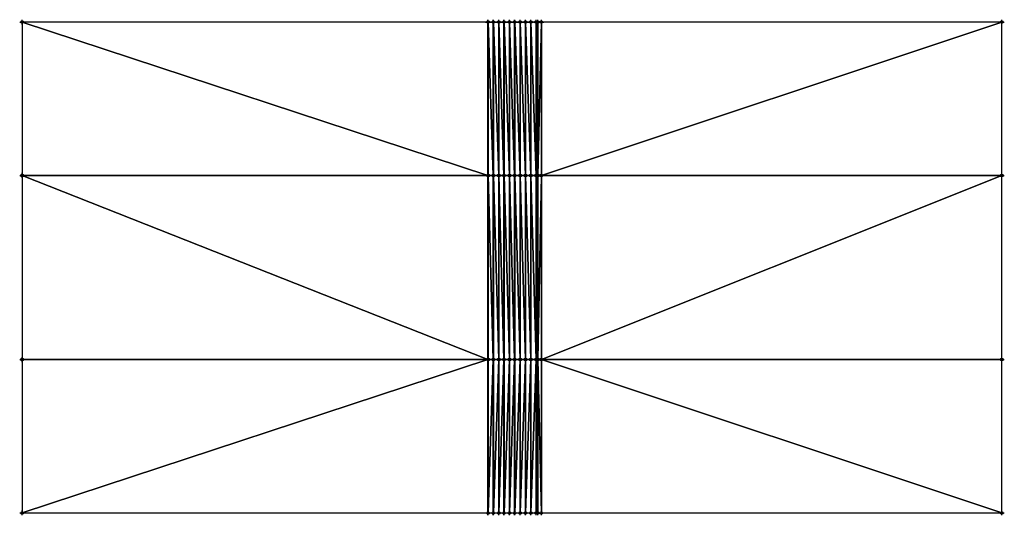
# Model space of a CAD drawing. Header units: feet. Extents: x 999962.3 to 1000042.5, y 999987.3 to 1000027.7.
import ezdxf

# ---------------------------------------------------------------- set-up
doc = ezdxf.new("R2010")
doc.units = ezdxf.units.FT
doc.header["$MEASUREMENT"] = 0
doc.header["$PDMODE"] = 34
doc.header["$PDSIZE"] = 0.2

msp = doc.modelspace()

# ---------------------------------------------------------------- linework, layer by layer
for p in [(999962.5, 1000027.5, 72.76), (1000000.44, 1000027.5, 72.76), (1000000.45, 1000027.5, 72.76), (1000000.87, 1000027.5, 72.76), (1000000.88, 1000027.5, 72.76), (1000001.31, 1000027.5, 72.76), (1000001.32, 1000027.5, 72.76), (1000001.74, 1000027.5, 72.79), (1000001.75, 1000027.5, 72.79), (1000002.18, 1000027.5, 72.94), (1000002.19, 1000027.5, 72.94), (1000002.61, 1000027.5, 73.09), (1000002.62, 1000027.5, 73.09), (1000003.05, 1000027.5, 73.24), (1000003.06, 1000027.5, 73.24), (1000003.49, 1000027.5, 73.39), (1000003.5, 1000027.5, 73.39), (1000003.92, 1000027.5, 73.54), (1000003.93, 1000027.5, 73.54), (1000004.36, 1000027.5, 73.69), (1000004.37, 1000027.5, 73.69), (1000004.51, 1000027.5, 73.69), (1000004.79, 1000027.5, 73.69), (1000042.29, 1000027.5, 73.73), (999962.5, 1000015.01, 72.76), (999962.5, 1000015, 70.1), (1000000.44, 1000015.01, 72.76), (1000000.44, 1000015, 70.15), (1000000.45, 1000015.01, 72.76), (1000000.45, 1000015, 70.3), (1000000.87, 1000015.01, 72.76), (1000000.87, 1000015, 70.3), (1000000.88, 1000015.01, 72.76), (1000000.88, 1000015, 70.45), (1000001.31, 1000015.01, 72.76), (1000001.31, 1000015, 70.45), (1000001.32, 1000015.01, 72.76), (1000001.32, 1000015, 70.6), (1000001.74, 1000015.01, 72.79), (1000001.74, 1000015, 70.6), (1000001.75, 1000015.01, 72.79), (1000001.75, 1000015, 70.75), (1000002.18, 1000015.01, 72.94), (1000002.18, 1000015, 70.75), (1000002.19, 1000015.01, 72.94), (1000002.19, 1000015, 70.9), (1000002.61, 1000015.01, 73.09), (1000002.61, 1000015, 70.9), (1000002.62, 1000015.01, 73.09), (1000002.62, 1000015, 71.05), (1000003.05, 1000015.01, 73.24), (1000003.05, 1000015, 71.05), (1000003.06, 1000015.01, 73.24), (1000003.06, 1000015, 71.2), (1000003.49, 1000015.01, 73.39), (1000003.49, 1000015, 71.2), (1000003.5, 1000015.01, 73.39), (1000003.5, 1000015, 71.35), (1000003.92, 1000015.01, 73.54), (1000003.92, 1000015, 71.35), (1000003.93, 1000015.01, 73.54), (1000003.93, 1000015, 71.5), (1000004.36, 1000015.01, 73.69), (1000004.36, 1000015, 71.5), (1000004.37, 1000015.01, 73.69), (1000004.37, 1000015, 71.65), (1000004.51, 1000015.01, 73.69), (1000004.51, 1000015, 71.65), (1000004.79, 1000015.01, 73.69), (1000004.79, 1000015, 71.65), (1000042.29, 1000015.01, 73.73), (1000042.29, 1000015, 71.7), (999962.5, 1000000, 70.1), (999962.5, 999999.99, 72.76), (1000000.44, 1000000, 70.15), (1000000.44, 999999.99, 72.76), (1000000.45, 1000000, 70.3), (1000000.45, 999999.99, 72.76), (1000000.87, 1000000, 70.3), (1000000.87, 999999.99, 72.76), (1000000.88, 1000000, 70.45), (1000000.88, 999999.99, 72.76), (1000001.31, 1000000, 70.45), (1000001.31, 999999.99, 72.76), (1000001.32, 1000000, 70.6), (1000001.32, 999999.99, 72.76), (1000001.74, 1000000, 70.6), (1000001.74, 999999.99, 72.79), (1000001.75, 1000000, 70.75), (1000001.75, 999999.99, 72.79), (1000002.18, 1000000, 70.75), (1000002.18, 999999.99, 72.94), (1000002.19, 1000000, 70.9), (1000002.19, 999999.99, 72.94), (1000002.61, 1000000, 70.9), (1000002.61, 999999.99, 73.09), (1000002.62, 1000000, 71.05), (1000002.62, 999999.99, 73.09), (1000003.05, 1000000, 71.05), (1000003.05, 999999.99, 73.24), (1000003.06, 1000000, 71.2), (1000003.06, 999999.99, 73.24), (1000003.49, 1000000, 71.2), (1000003.49, 999999.99, 73.39), (1000003.5, 1000000, 71.35), (1000003.5, 999999.99, 73.39), (1000003.92, 1000000, 71.35), (1000003.92, 999999.99, 73.54), (1000003.93, 1000000, 71.5), (1000003.93, 999999.99, 73.54), (1000004.36, 1000000, 71.5), (1000004.36, 999999.99, 73.69), (1000004.37, 1000000, 71.65), (1000004.37, 999999.99, 73.69), (1000004.51, 1000000, 71.65), (1000004.51, 999999.99, 73.69), (1000004.79, 1000000, 71.65), (1000004.79, 999999.99, 73.69), (1000042.29, 1000000, 71.7), (1000042.29, 999999.99, 73.73), (999962.5, 999987.5, 72.76), (1000000.44, 999987.5, 72.76), (1000000.45, 999987.5, 72.76), (1000000.87, 999987.5, 72.76), (1000000.88, 999987.5, 72.76), (1000001.31, 999987.5, 72.76), (1000001.32, 999987.5, 72.76), (1000001.74, 999987.5, 72.79), (1000001.75, 999987.5, 72.79), (1000002.18, 999987.5, 72.94), (1000002.19, 999987.5, 72.94), (1000002.61, 999987.5, 73.09), (1000002.62, 999987.5, 73.09), (1000003.05, 999987.5, 73.24), (1000003.06, 999987.5, 73.24), (1000003.49, 999987.5, 73.39), (1000003.5, 999987.5, 73.39), (1000003.92, 999987.5, 73.54), (1000003.93, 999987.5, 73.54), (1000004.36, 999987.5, 73.69), (1000004.37, 999987.5, 73.69), (1000004.51, 999987.5, 73.69), (1000004.79, 999987.5, 73.69), (1000042.29, 999987.5, 73.73)]:
    msp.add_point(p)
at = {"color": 4, "linetype": 'ByBlock', "lineweight": -2}
for points in [[(999962.5, 1000027.5, 72.76), (1000000.44, 1000015.01, 72.76), (1000000.44, 1000027.5, 72.76)], [(999962.5, 1000015.01, 72.76), (1000000.44, 1000015.01, 72.76), (999962.5, 1000027.5, 72.76)], [(1000000.45, 1000015.01, 72.76), (1000000.45, 1000027.5, 72.76), (1000000.44, 1000027.5, 72.76)], [(1000000.44, 1000015.01, 72.76), (1000000.45, 1000015.01, 72.76), (1000000.44, 1000027.5, 72.76)], [(1000000.87, 1000015.01, 72.76), (1000000.87, 1000027.5, 72.76), (1000000.45, 1000027.5, 72.76)], [(1000000.45, 1000015.01, 72.76), (1000000.87, 1000015.01, 72.76), (1000000.45, 1000027.5, 72.76)], [(1000000.88, 1000015.01, 72.76), (1000000.88, 1000027.5, 72.76), (1000000.87, 1000027.5, 72.76)], [(1000000.87, 1000015.01, 72.76), (1000000.88, 1000015.01, 72.76), (1000000.87, 1000027.5, 72.76)], [(1000001.31, 1000015.01, 72.76), (1000001.31, 1000027.5, 72.76), (1000000.88, 1000027.5, 72.76)], [(1000000.88, 1000015.01, 72.76), (1000001.31, 1000015.01, 72.76), (1000000.88, 1000027.5, 72.76)], [(1000001.32, 1000015.01, 72.76), (1000001.32, 1000027.5, 72.76), (1000001.31, 1000027.5, 72.76)], [(1000001.31, 1000015.01, 72.76), (1000001.32, 1000015.01, 72.76), (1000001.31, 1000027.5, 72.76)], [(1000001.74, 1000015.01, 72.79), (1000001.74, 1000027.5, 72.79), (1000001.32, 1000027.5, 72.76)], [(1000001.32, 1000015.01, 72.76), (1000001.74, 1000015.01, 72.79), (1000001.32, 1000027.5, 72.76)], [(1000001.75, 1000015.01, 72.79), (1000001.75, 1000027.5, 72.79), (1000001.74, 1000027.5, 72.79)], [(1000001.74, 1000015.01, 72.79), (1000001.75, 1000015.01, 72.79), (1000001.74, 1000027.5, 72.79)], [(1000002.18, 1000015.01, 72.94), (1000002.18, 1000027.5, 72.94), (1000001.75, 1000027.5, 72.79)], [(1000001.75, 1000015.01, 72.79), (1000002.18, 1000015.01, 72.94), (1000001.75, 1000027.5, 72.79)], [(1000002.19, 1000015.01, 72.94), (1000002.19, 1000027.5, 72.94), (1000002.18, 1000027.5, 72.94)], [(1000002.18, 1000015.01, 72.94), (1000002.19, 1000015.01, 72.94), (1000002.18, 1000027.5, 72.94)], [(1000002.61, 1000015.01, 73.09), (1000002.61, 1000027.5, 73.09), (1000002.19, 1000027.5, 72.94)], [(1000002.19, 1000015.01, 72.94), (1000002.61, 1000015.01, 73.09), (1000002.19, 1000027.5, 72.94)], [(1000002.62, 1000015.01, 73.09), (1000002.62, 1000027.5, 73.09), (1000002.61, 1000027.5, 73.09)], [(1000002.61, 1000015.01, 73.09), (1000002.62, 1000015.01, 73.09), (1000002.61, 1000027.5, 73.09)], [(1000003.05, 1000015.01, 73.24), (1000003.05, 1000027.5, 73.24), (1000002.62, 1000027.5, 73.09)], [(1000002.62, 1000015.01, 73.09), (1000003.05, 1000015.01, 73.24), (1000002.62, 1000027.5, 73.09)], [(1000003.06, 1000015.01, 73.24), (1000003.06, 1000027.5, 73.24), (1000003.05, 1000027.5, 73.24)], [(1000003.05, 1000015.01, 73.24), (1000003.06, 1000015.01, 73.24), (1000003.05, 1000027.5, 73.24)], [(1000003.49, 1000015.01, 73.39), (1000003.49, 1000027.5, 73.39), (1000003.06, 1000027.5, 73.24)], [(1000003.06, 1000015.01, 73.24), (1000003.49, 1000015.01, 73.39), (1000003.06, 1000027.5, 73.24)], [(1000003.5, 1000015.01, 73.39), (1000003.5, 1000027.5, 73.39), (1000003.49, 1000027.5, 73.39)], [(1000003.49, 1000015.01, 73.39), (1000003.5, 1000015.01, 73.39), (1000003.49, 1000027.5, 73.39)], [(1000003.92, 1000015.01, 73.54), (1000003.92, 1000027.5, 73.54), (1000003.5, 1000027.5, 73.39)], [(1000003.5, 1000015.01, 73.39), (1000003.92, 1000015.01, 73.54), (1000003.5, 1000027.5, 73.39)], [(1000003.93, 1000015.01, 73.54), (1000003.93, 1000027.5, 73.54), (1000003.92, 1000027.5, 73.54)], [(1000003.92, 1000015.01, 73.54), (1000003.93, 1000015.01, 73.54), (1000003.92, 1000027.5, 73.54)], [(1000004.36, 1000015.01, 73.69), (1000004.36, 1000027.5, 73.69), (1000003.93, 1000027.5, 73.54)], [(1000003.93, 1000015.01, 73.54), (1000004.36, 1000015.01, 73.69), (1000003.93, 1000027.5, 73.54)], [(1000004.37, 1000015.01, 73.69), (1000004.37, 1000027.5, 73.69), (1000004.36, 1000027.5, 73.69)], [(1000004.36, 1000015.01, 73.69), (1000004.37, 1000015.01, 73.69), (1000004.36, 1000027.5, 73.69)], [(1000004.51, 1000015.01, 73.69), (1000004.51, 1000027.5, 73.69), (1000004.37, 1000027.5, 73.69)], [(1000004.37, 1000015.01, 73.69), (1000004.51, 1000015.01, 73.69), (1000004.37, 1000027.5, 73.69)], [(1000004.51, 1000015.01, 73.69), (1000004.79, 1000027.5, 73.69), (1000004.51, 1000027.5, 73.69)], [(1000004.79, 1000015.01, 73.69), (1000004.79, 1000027.5, 73.69), (1000004.51, 1000015.01, 73.69)], [(1000042.29, 1000027.5, 73.73), (1000004.79, 1000027.5, 73.69), (1000004.79, 1000015.01, 73.69)], [(1000042.29, 1000015.01, 73.73), (1000042.29, 1000027.5, 73.73), (1000004.79, 1000015.01, 73.69)], [(999962.5, 1000015.01, 72.76), (1000000.44, 1000015, 70.15), (1000000.44, 1000015.01, 72.76)], [(999962.5, 1000015, 70.1), (1000000.44, 1000015, 70.15), (999962.5, 1000015.01, 72.76)], [(1000000.45, 1000015, 70.3), (1000000.45, 1000015.01, 72.76), (1000000.44, 1000015.01, 72.76)], [(1000000.44, 1000015, 70.15), (1000000.45, 1000015, 70.3), (1000000.44, 1000015.01, 72.76)], [(1000000.87, 1000015, 70.3), (1000000.87, 1000015.01, 72.76), (1000000.45, 1000015.01, 72.76)], [(1000000.45, 1000015, 70.3), (1000000.87, 1000015, 70.3), (1000000.45, 1000015.01, 72.76)], [(1000000.88, 1000015, 70.45), (1000000.88, 1000015.01, 72.76), (1000000.87, 1000015.01, 72.76)], [(1000000.87, 1000015, 70.3), (1000000.88, 1000015, 70.45), (1000000.87, 1000015.01, 72.76)], [(1000001.31, 1000015, 70.45), (1000001.31, 1000015.01, 72.76), (1000000.88, 1000015.01, 72.76)], [(1000000.88, 1000015, 70.45), (1000001.31, 1000015, 70.45), (1000000.88, 1000015.01, 72.76)], [(1000001.32, 1000015, 70.6), (1000001.32, 1000015.01, 72.76), (1000001.31, 1000015.01, 72.76)], [(1000001.31, 1000015, 70.45), (1000001.32, 1000015, 70.6), (1000001.31, 1000015.01, 72.76)], [(1000001.74, 1000015, 70.6), (1000001.74, 1000015.01, 72.79), (1000001.32, 1000015.01, 72.76)], [(1000001.32, 1000015, 70.6), (1000001.74, 1000015, 70.6), (1000001.32, 1000015.01, 72.76)], [(1000001.75, 1000015, 70.75), (1000001.75, 1000015.01, 72.79), (1000001.74, 1000015.01, 72.79)], [(1000001.74, 1000015, 70.6), (1000001.75, 1000015, 70.75), (1000001.74, 1000015.01, 72.79)], [(1000002.18, 1000015, 70.75), (1000002.18, 1000015.01, 72.94), (1000001.75, 1000015.01, 72.79)], [(1000001.75, 1000015, 70.75), (1000002.18, 1000015, 70.75), (1000001.75, 1000015.01, 72.79)], [(1000002.19, 1000015, 70.9), (1000002.19, 1000015.01, 72.94), (1000002.18, 1000015.01, 72.94)], [(1000002.18, 1000015, 70.75), (1000002.19, 1000015, 70.9), (1000002.18, 1000015.01, 72.94)], [(1000002.61, 1000015, 70.9), (1000002.61, 1000015.01, 73.09), (1000002.19, 1000015.01, 72.94)], [(1000002.19, 1000015, 70.9), (1000002.61, 1000015, 70.9), (1000002.19, 1000015.01, 72.94)], [(1000002.62, 1000015, 71.05), (1000002.62, 1000015.01, 73.09), (1000002.61, 1000015.01, 73.09)], [(1000002.61, 1000015, 70.9), (1000002.62, 1000015, 71.05), (1000002.61, 1000015.01, 73.09)], [(1000003.05, 1000015, 71.05), (1000003.05, 1000015.01, 73.24), (1000002.62, 1000015.01, 73.09)], [(1000002.62, 1000015, 71.05), (1000003.05, 1000015, 71.05), (1000002.62, 1000015.01, 73.09)], [(1000003.06, 1000015, 71.2), (1000003.06, 1000015.01, 73.24), (1000003.05, 1000015.01, 73.24)], [(1000003.05, 1000015, 71.05), (1000003.06, 1000015, 71.2), (1000003.05, 1000015.01, 73.24)], [(1000003.49, 1000015, 71.2), (1000003.49, 1000015.01, 73.39), (1000003.06, 1000015.01, 73.24)], [(1000003.06, 1000015, 71.2), (1000003.49, 1000015, 71.2), (1000003.06, 1000015.01, 73.24)], [(1000003.5, 1000015, 71.35), (1000003.5, 1000015.01, 73.39), (1000003.49, 1000015.01, 73.39)], [(1000003.49, 1000015, 71.2), (1000003.5, 1000015, 71.35), (1000003.49, 1000015.01, 73.39)], [(1000003.92, 1000015, 71.35), (1000003.92, 1000015.01, 73.54), (1000003.5, 1000015.01, 73.39)], [(1000003.5, 1000015, 71.35), (1000003.92, 1000015, 71.35), (1000003.5, 1000015.01, 73.39)], [(1000003.93, 1000015, 71.5), (1000003.93, 1000015.01, 73.54), (1000003.92, 1000015.01, 73.54)], [(1000003.92, 1000015, 71.35), (1000003.93, 1000015, 71.5), (1000003.92, 1000015.01, 73.54)], [(1000004.36, 1000015, 71.5), (1000004.36, 1000015.01, 73.69), (1000003.93, 1000015.01, 73.54)], [(1000003.93, 1000015, 71.5), (1000004.36, 1000015, 71.5), (1000003.93, 1000015.01, 73.54)], [(1000004.37, 1000015, 71.65), (1000004.37, 1000015.01, 73.69), (1000004.36, 1000015.01, 73.69)], [(1000004.36, 1000015, 71.5), (1000004.37, 1000015, 71.65), (1000004.36, 1000015.01, 73.69)], [(1000004.51, 1000015, 71.65), (1000004.51, 1000015.01, 73.69), (1000004.37, 1000015.01, 73.69)], [(1000004.37, 1000015, 71.65), (1000004.51, 1000015, 71.65), (1000004.37, 1000015.01, 73.69)], [(1000004.51, 1000015, 71.65), (1000004.79, 1000015.01, 73.69), (1000004.51, 1000015.01, 73.69)], [(1000004.79, 1000015, 71.65), (1000004.79, 1000015.01, 73.69), (1000004.51, 1000015, 71.65)], [(1000042.29, 1000015.01, 73.73), (1000004.79, 1000015.01, 73.69), (1000004.79, 1000015, 71.65)], [(1000042.29, 1000015, 71.7), (1000042.29, 1000015.01, 73.73), (1000004.79, 1000015, 71.65)], [(999962.5, 1000015, 70.1), (1000000.44, 1000000, 70.15), (1000000.44, 1000015, 70.15)], [(999962.5, 1000000, 70.1), (1000000.44, 1000000, 70.15), (999962.5, 1000015, 70.1)], [(1000000.45, 1000000, 70.3), (1000000.45, 1000015, 70.3), (1000000.44, 1000015, 70.15)], [(1000000.44, 1000000, 70.15), (1000000.45, 1000000, 70.3), (1000000.44, 1000015, 70.15)], [(1000000.87, 1000000, 70.3), (1000000.87, 1000015, 70.3), (1000000.45, 1000015, 70.3)], [(1000000.45, 1000000, 70.3), (1000000.87, 1000000, 70.3), (1000000.45, 1000015, 70.3)], [(1000000.88, 1000000, 70.45), (1000000.88, 1000015, 70.45), (1000000.87, 1000015, 70.3)], [(1000000.87, 1000000, 70.3), (1000000.88, 1000000, 70.45), (1000000.87, 1000015, 70.3)], [(1000001.31, 1000000, 70.45), (1000001.31, 1000015, 70.45), (1000000.88, 1000015, 70.45)], [(1000000.88, 1000000, 70.45), (1000001.31, 1000000, 70.45), (1000000.88, 1000015, 70.45)], [(1000001.32, 1000000, 70.6), (1000001.32, 1000015, 70.6), (1000001.31, 1000015, 70.45)], [(1000001.31, 1000000, 70.45), (1000001.32, 1000000, 70.6), (1000001.31, 1000015, 70.45)], [(1000001.74, 1000000, 70.6), (1000001.74, 1000015, 70.6), (1000001.32, 1000015, 70.6)], [(1000001.32, 1000000, 70.6), (1000001.74, 1000000, 70.6), (1000001.32, 1000015, 70.6)], [(1000001.75, 1000000, 70.75), (1000001.75, 1000015, 70.75), (1000001.74, 1000015, 70.6)], [(1000001.74, 1000000, 70.6), (1000001.75, 1000000, 70.75), (1000001.74, 1000015, 70.6)], [(1000002.18, 1000000, 70.75), (1000002.18, 1000015, 70.75), (1000001.75, 1000015, 70.75)], [(1000001.75, 1000000, 70.75), (1000002.18, 1000000, 70.75), (1000001.75, 1000015, 70.75)], [(1000002.19, 1000000, 70.9), (1000002.19, 1000015, 70.9), (1000002.18, 1000015, 70.75)], [(1000002.18, 1000000, 70.75), (1000002.19, 1000000, 70.9), (1000002.18, 1000015, 70.75)], [(1000002.61, 1000000, 70.9), (1000002.61, 1000015, 70.9), (1000002.19, 1000015, 70.9)], [(1000002.19, 1000000, 70.9), (1000002.61, 1000000, 70.9), (1000002.19, 1000015, 70.9)], [(1000002.62, 1000000, 71.05), (1000002.62, 1000015, 71.05), (1000002.61, 1000015, 70.9)], [(1000002.61, 1000000, 70.9), (1000002.62, 1000000, 71.05), (1000002.61, 1000015, 70.9)], [(1000003.05, 1000000, 71.05), (1000003.05, 1000015, 71.05), (1000002.62, 1000015, 71.05)], [(1000002.62, 1000000, 71.05), (1000003.05, 1000000, 71.05), (1000002.62, 1000015, 71.05)], [(1000003.06, 1000000, 71.2), (1000003.06, 1000015, 71.2), (1000003.05, 1000015, 71.05)], [(1000003.05, 1000000, 71.05), (1000003.06, 1000000, 71.2), (1000003.05, 1000015, 71.05)], [(1000003.49, 1000000, 71.2), (1000003.49, 1000015, 71.2), (1000003.06, 1000015, 71.2)], [(1000003.06, 1000000, 71.2), (1000003.49, 1000000, 71.2), (1000003.06, 1000015, 71.2)], [(1000003.5, 1000000, 71.35), (1000003.5, 1000015, 71.35), (1000003.49, 1000015, 71.2)], [(1000003.49, 1000000, 71.2), (1000003.5, 1000000, 71.35), (1000003.49, 1000015, 71.2)], [(1000003.92, 1000000, 71.35), (1000003.92, 1000015, 71.35), (1000003.5, 1000015, 71.35)], [(1000003.5, 1000000, 71.35), (1000003.92, 1000000, 71.35), (1000003.5, 1000015, 71.35)], [(1000003.93, 1000000, 71.5), (1000003.93, 1000015, 71.5), (1000003.92, 1000015, 71.35)], [(1000003.92, 1000000, 71.35), (1000003.93, 1000000, 71.5), (1000003.92, 1000015, 71.35)], [(1000004.36, 1000000, 71.5), (1000004.36, 1000015, 71.5), (1000003.93, 1000015, 71.5)], [(1000003.93, 1000000, 71.5), (1000004.36, 1000000, 71.5), (1000003.93, 1000015, 71.5)], [(1000004.37, 1000000, 71.65), (1000004.37, 1000015, 71.65), (1000004.36, 1000015, 71.5)], [(1000004.36, 1000000, 71.5), (1000004.37, 1000000, 71.65), (1000004.36, 1000015, 71.5)], [(1000004.51, 1000000, 71.65), (1000004.51, 1000015, 71.65), (1000004.37, 1000015, 71.65)], [(1000004.37, 1000000, 71.65), (1000004.51, 1000000, 71.65), (1000004.37, 1000015, 71.65)], [(1000004.51, 1000000, 71.65), (1000004.79, 1000015, 71.65), (1000004.51, 1000015, 71.65)], [(1000004.79, 1000000, 71.65), (1000004.79, 1000015, 71.65), (1000004.51, 1000000, 71.65)], [(1000042.29, 1000015, 71.7), (1000004.79, 1000015, 71.65), (1000004.79, 1000000, 71.65)], [(1000042.29, 1000000, 71.7), (1000042.29, 1000015, 71.7), (1000004.79, 1000000, 71.65)], [(999962.5, 999999.99, 72.76), (1000000.44, 999999.99, 72.76), (1000000.44, 1000000, 70.15)], [(999962.5, 1000000, 70.1), (999962.5, 999999.99, 72.76), (1000000.44, 1000000, 70.15)], [(999962.5, 999987.5, 72.76), (1000000.44, 999987.5, 72.76), (1000000.44, 999999.99, 72.76)], [(999962.5, 999999.99, 72.76), (999962.5, 999987.5, 72.76), (1000000.44, 999999.99, 72.76)], [(1000000.45, 1000000, 70.3), (1000000.44, 999999.99, 72.76), (1000000.45, 999999.99, 72.76)], [(1000000.44, 1000000, 70.15), (1000000.44, 999999.99, 72.76), (1000000.45, 1000000, 70.3)], [(1000000.45, 999999.99, 72.76), (1000000.44, 999987.5, 72.76), (1000000.45, 999987.5, 72.76)], [(1000000.44, 999999.99, 72.76), (1000000.44, 999987.5, 72.76), (1000000.45, 999999.99, 72.76)], [(1000000.87, 1000000, 70.3), (1000000.45, 999999.99, 72.76), (1000000.87, 999999.99, 72.76)], [(1000000.45, 1000000, 70.3), (1000000.45, 999999.99, 72.76), (1000000.87, 1000000, 70.3)], [(1000000.87, 999999.99, 72.76), (1000000.45, 999987.5, 72.76), (1000000.87, 999987.5, 72.76)], [(1000000.45, 999999.99, 72.76), (1000000.45, 999987.5, 72.76), (1000000.87, 999999.99, 72.76)], [(1000000.88, 1000000, 70.45), (1000000.87, 999999.99, 72.76), (1000000.88, 999999.99, 72.76)], [(1000000.87, 1000000, 70.3), (1000000.87, 999999.99, 72.76), (1000000.88, 1000000, 70.45)], [(1000000.88, 999999.99, 72.76), (1000000.87, 999987.5, 72.76), (1000000.88, 999987.5, 72.76)], [(1000000.87, 999999.99, 72.76), (1000000.87, 999987.5, 72.76), (1000000.88, 999999.99, 72.76)], [(1000001.31, 1000000, 70.45), (1000000.88, 999999.99, 72.76), (1000001.31, 999999.99, 72.76)], [(1000000.88, 1000000, 70.45), (1000000.88, 999999.99, 72.76), (1000001.31, 1000000, 70.45)], [(1000001.31, 999999.99, 72.76), (1000000.88, 999987.5, 72.76), (1000001.31, 999987.5, 72.76)], [(1000000.88, 999999.99, 72.76), (1000000.88, 999987.5, 72.76), (1000001.31, 999999.99, 72.76)], [(1000001.32, 1000000, 70.6), (1000001.31, 999999.99, 72.76), (1000001.32, 999999.99, 72.76)], [(1000001.31, 1000000, 70.45), (1000001.31, 999999.99, 72.76), (1000001.32, 1000000, 70.6)], [(1000001.32, 999999.99, 72.76), (1000001.31, 999987.5, 72.76), (1000001.32, 999987.5, 72.76)], [(1000001.31, 999999.99, 72.76), (1000001.31, 999987.5, 72.76), (1000001.32, 999999.99, 72.76)], [(1000001.74, 1000000, 70.6), (1000001.32, 999999.99, 72.76), (1000001.74, 999999.99, 72.79)], [(1000001.32, 1000000, 70.6), (1000001.32, 999999.99, 72.76), (1000001.74, 1000000, 70.6)], [(1000001.74, 999999.99, 72.79), (1000001.32, 999987.5, 72.76), (1000001.74, 999987.5, 72.79)], [(1000001.32, 999999.99, 72.76), (1000001.32, 999987.5, 72.76), (1000001.74, 999999.99, 72.79)], [(1000001.75, 1000000, 70.75), (1000001.74, 999999.99, 72.79), (1000001.75, 999999.99, 72.79)], [(1000001.74, 1000000, 70.6), (1000001.74, 999999.99, 72.79), (1000001.75, 1000000, 70.75)], [(1000001.75, 999999.99, 72.79), (1000001.74, 999987.5, 72.79), (1000001.75, 999987.5, 72.79)], [(1000001.74, 999999.99, 72.79), (1000001.74, 999987.5, 72.79), (1000001.75, 999999.99, 72.79)], [(1000002.18, 1000000, 70.75), (1000001.75, 999999.99, 72.79), (1000002.18, 999999.99, 72.94)], [(1000001.75, 1000000, 70.75), (1000001.75, 999999.99, 72.79), (1000002.18, 1000000, 70.75)], [(1000002.18, 999999.99, 72.94), (1000001.75, 999987.5, 72.79), (1000002.18, 999987.5, 72.94)], [(1000001.75, 999999.99, 72.79), (1000001.75, 999987.5, 72.79), (1000002.18, 999999.99, 72.94)], [(1000002.19, 1000000, 70.9), (1000002.18, 999999.99, 72.94), (1000002.19, 999999.99, 72.94)], [(1000002.18, 1000000, 70.75), (1000002.18, 999999.99, 72.94), (1000002.19, 1000000, 70.9)], [(1000002.19, 999999.99, 72.94), (1000002.18, 999987.5, 72.94), (1000002.19, 999987.5, 72.94)], [(1000002.18, 999999.99, 72.94), (1000002.18, 999987.5, 72.94), (1000002.19, 999999.99, 72.94)], [(1000002.61, 1000000, 70.9), (1000002.19, 999999.99, 72.94), (1000002.61, 999999.99, 73.09)], [(1000002.19, 1000000, 70.9), (1000002.19, 999999.99, 72.94), (1000002.61, 1000000, 70.9)], [(1000002.61, 999999.99, 73.09), (1000002.19, 999987.5, 72.94), (1000002.61, 999987.5, 73.09)], [(1000002.19, 999999.99, 72.94), (1000002.19, 999987.5, 72.94), (1000002.61, 999999.99, 73.09)], [(1000002.62, 1000000, 71.05), (1000002.61, 999999.99, 73.09), (1000002.62, 999999.99, 73.09)], [(1000002.61, 1000000, 70.9), (1000002.61, 999999.99, 73.09), (1000002.62, 1000000, 71.05)], [(1000002.62, 999999.99, 73.09), (1000002.61, 999987.5, 73.09), (1000002.62, 999987.5, 73.09)], [(1000002.61, 999999.99, 73.09), (1000002.61, 999987.5, 73.09), (1000002.62, 999999.99, 73.09)], [(1000003.05, 1000000, 71.05), (1000002.62, 999999.99, 73.09), (1000003.05, 999999.99, 73.24)], [(1000002.62, 1000000, 71.05), (1000002.62, 999999.99, 73.09), (1000003.05, 1000000, 71.05)], [(1000003.05, 999999.99, 73.24), (1000002.62, 999987.5, 73.09), (1000003.05, 999987.5, 73.24)], [(1000002.62, 999999.99, 73.09), (1000002.62, 999987.5, 73.09), (1000003.05, 999999.99, 73.24)], [(1000003.06, 1000000, 71.2), (1000003.05, 999999.99, 73.24), (1000003.06, 999999.99, 73.24)], [(1000003.05, 1000000, 71.05), (1000003.05, 999999.99, 73.24), (1000003.06, 1000000, 71.2)], [(1000003.06, 999999.99, 73.24), (1000003.05, 999987.5, 73.24), (1000003.06, 999987.5, 73.24)], [(1000003.05, 999999.99, 73.24), (1000003.05, 999987.5, 73.24), (1000003.06, 999999.99, 73.24)], [(1000003.49, 1000000, 71.2), (1000003.06, 999999.99, 73.24), (1000003.49, 999999.99, 73.39)], [(1000003.06, 1000000, 71.2), (1000003.06, 999999.99, 73.24), (1000003.49, 1000000, 71.2)], [(1000003.49, 999999.99, 73.39), (1000003.06, 999987.5, 73.24), (1000003.49, 999987.5, 73.39)], [(1000003.06, 999999.99, 73.24), (1000003.06, 999987.5, 73.24), (1000003.49, 999999.99, 73.39)], [(1000003.5, 1000000, 71.35), (1000003.49, 999999.99, 73.39), (1000003.5, 999999.99, 73.39)], [(1000003.49, 1000000, 71.2), (1000003.49, 999999.99, 73.39), (1000003.5, 1000000, 71.35)], [(1000003.5, 999999.99, 73.39), (1000003.49, 999987.5, 73.39), (1000003.5, 999987.5, 73.39)], [(1000003.49, 999999.99, 73.39), (1000003.49, 999987.5, 73.39), (1000003.5, 999999.99, 73.39)], [(1000003.92, 1000000, 71.35), (1000003.5, 999999.99, 73.39), (1000003.92, 999999.99, 73.54)], [(1000003.5, 1000000, 71.35), (1000003.5, 999999.99, 73.39), (1000003.92, 1000000, 71.35)], [(1000003.92, 999999.99, 73.54), (1000003.5, 999987.5, 73.39), (1000003.92, 999987.5, 73.54)], [(1000003.5, 999999.99, 73.39), (1000003.5, 999987.5, 73.39), (1000003.92, 999999.99, 73.54)], [(1000003.93, 1000000, 71.5), (1000003.92, 999999.99, 73.54), (1000003.93, 999999.99, 73.54)], [(1000003.92, 1000000, 71.35), (1000003.92, 999999.99, 73.54), (1000003.93, 1000000, 71.5)], [(1000003.93, 999999.99, 73.54), (1000003.92, 999987.5, 73.54), (1000003.93, 999987.5, 73.54)], [(1000003.92, 999999.99, 73.54), (1000003.92, 999987.5, 73.54), (1000003.93, 999999.99, 73.54)], [(1000004.36, 1000000, 71.5), (1000003.93, 999999.99, 73.54), (1000004.36, 999999.99, 73.69)], [(1000003.93, 1000000, 71.5), (1000003.93, 999999.99, 73.54), (1000004.36, 1000000, 71.5)], [(1000004.36, 999999.99, 73.69), (1000003.93, 999987.5, 73.54), (1000004.36, 999987.5, 73.69)], [(1000003.93, 999999.99, 73.54), (1000003.93, 999987.5, 73.54), (1000004.36, 999999.99, 73.69)], [(1000004.37, 1000000, 71.65), (1000004.36, 999999.99, 73.69), (1000004.37, 999999.99, 73.69)], [(1000004.36, 1000000, 71.5), (1000004.36, 999999.99, 73.69), (1000004.37, 1000000, 71.65)], [(1000004.37, 999999.99, 73.69), (1000004.36, 999987.5, 73.69), (1000004.37, 999987.5, 73.69)], [(1000004.36, 999999.99, 73.69), (1000004.36, 999987.5, 73.69), (1000004.37, 999999.99, 73.69)], [(1000004.51, 1000000, 71.65), (1000004.37, 999999.99, 73.69), (1000004.51, 999999.99, 73.69)], [(1000004.37, 1000000, 71.65), (1000004.37, 999999.99, 73.69), (1000004.51, 1000000, 71.65)], [(1000004.51, 999999.99, 73.69), (1000004.37, 999987.5, 73.69), (1000004.51, 999987.5, 73.69)], [(1000004.37, 999999.99, 73.69), (1000004.37, 999987.5, 73.69), (1000004.51, 999999.99, 73.69)], [(1000004.51, 1000000, 71.65), (1000004.51, 999999.99, 73.69), (1000004.79, 999999.99, 73.69)], [(1000004.79, 1000000, 71.65), (1000004.51, 1000000, 71.65), (1000004.79, 999999.99, 73.69)], [(1000004.51, 999999.99, 73.69), (1000004.51, 999987.5, 73.69), (1000004.79, 999987.5, 73.69)], [(1000004.79, 999999.99, 73.69), (1000004.51, 999999.99, 73.69), (1000004.79, 999987.5, 73.69)], [(1000042.29, 999999.99, 73.73), (1000004.79, 1000000, 71.65), (1000004.79, 999999.99, 73.69)], [(1000042.29, 1000000, 71.7), (1000004.79, 1000000, 71.65), (1000042.29, 999999.99, 73.73)], [(1000042.29, 999987.5, 73.73), (1000004.79, 999999.99, 73.69), (1000004.79, 999987.5, 73.69)], [(1000042.29, 999999.99, 73.73), (1000004.79, 999999.99, 73.69), (1000042.29, 999987.5, 73.73)]]:
    msp.add_3dface(points, dxfattribs=at)

doc.saveas('drawing.dxf')
